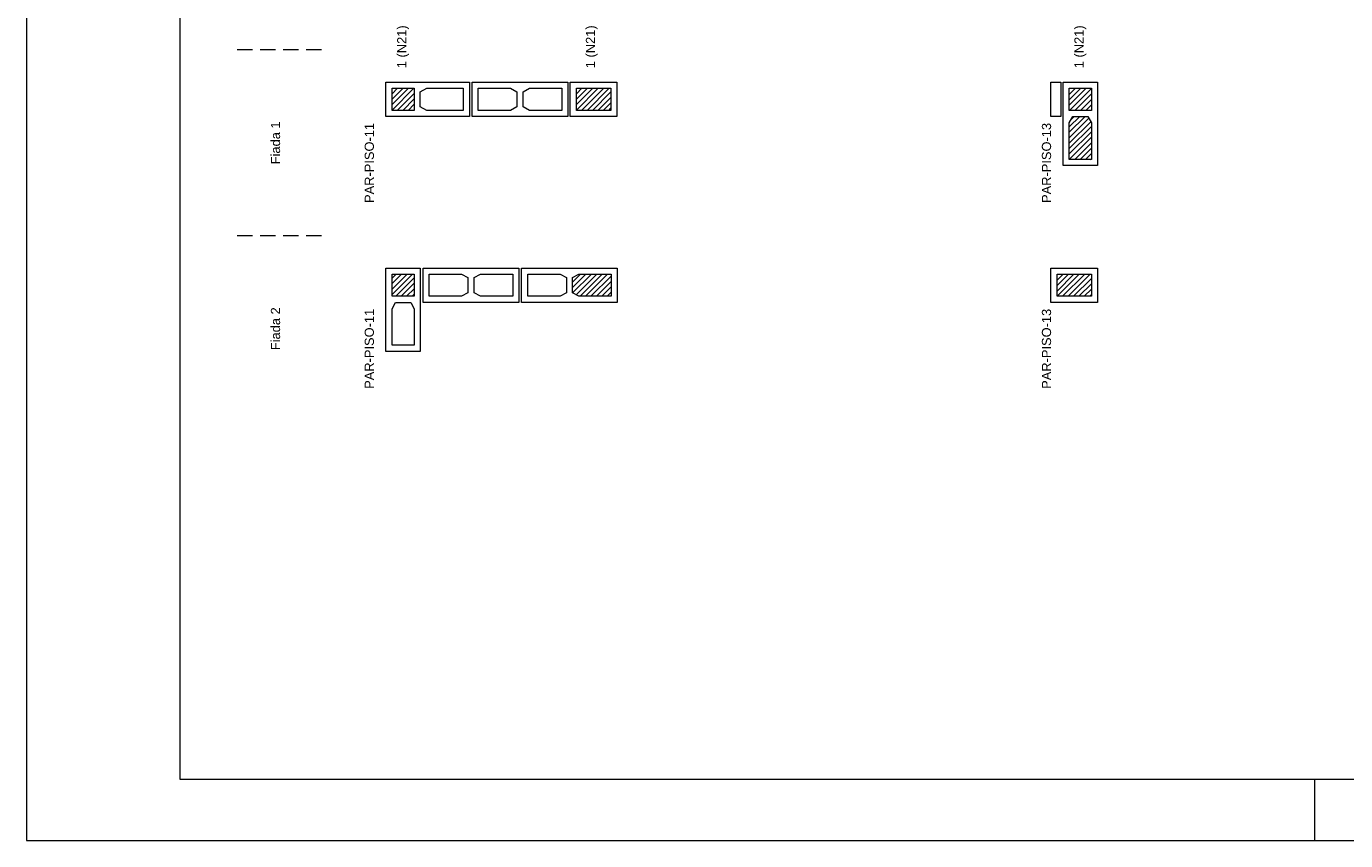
# Model space of a CAD drawing. Header units: millimetres. Extents: x 337 to 624, y -381 to -65.
# Tile 96 of 139: x 337 to 359, y -124 to -111. Entities that reach past the tile are written whole.
import ezdxf

# ---------------------------------------------------------------- set-up
doc = ezdxf.new("R2010")
doc.units = ezdxf.units.MM
doc.header["$MEASUREMENT"] = 0
doc.linetypes.add('Dashed2', pattern=[0.375, 0.25, -0.125])
for name, color, linetype, lineweight in [('PA-Graute', 8, 'Continuous', 0), ('PA-Piso', 7, 'Continuous', 20), ('PE-Contrafiamento L', 1, 'Continuous', 13), ('PE-Inteiro', 7, 'Continuous', 5), ('PE-Meio', 1, 'Continuous', 5), ('PE-Paredes', 1, 'Continuous', 5), ('PE-Pastilha', 3, 'Continuous', 5), ('PRANCHA 01', 7, 'Continuous', 20), ('Texto da cota', 7, 'Continuous', 0)]:
    doc.layers.add(name, color=color, linetype=linetype, lineweight=lineweight)
doc.styles.add('Arial', font='arial.ttf')
pattern_1 = [(45, (399.743244, -272.3229), (-0.044194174, 0.044194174), [])]

msp = doc.modelspace()

# ---------------------------------------------------------------- hatches: boundary and pattern name
at = {"layer": 'PA-Graute', "linetype": 'Continuous'}
h = msp.add_hatch(dxfattribs=at)
h.set_pattern_fill('ANSI31', color=8, scale=0.5, style=0)
h.set_pattern_definition(pattern_1)
h.paths.add_polyline_path([(343.3932, -112.2077), (343.7532, -112.2077), (343.7532, -112.5677), (343.3932, -112.5677)])
h = msp.add_hatch(dxfattribs=at)
h.set_pattern_fill('ANSI31', color=8, scale=0.5, style=0)
h.set_pattern_definition(pattern_1)
h.paths.add_polyline_path([(346.399, -112.2077), (346.959, -112.2077), (346.959, -112.5677), (346.399, -112.5677)])
h = msp.add_hatch(dxfattribs=at)
h.set_pattern_fill('ANSI31', color=8, scale=0.5, style=0)
h.set_pattern_definition(pattern_1)
h.paths.add_polyline_path([(354.7932, -112.2077), (354.7932, -112.5677), (354.4332, -112.5677), (354.4332, -112.2077)])
h = msp.add_hatch(dxfattribs=at)
h.set_pattern_fill('ANSI31', color=8, scale=0.5, style=0)
h.set_pattern_definition(pattern_1)
h.paths.add_polyline_path([(354.7372, -112.6677), (354.7932, -112.7717), (354.7932, -113.3677), (354.4332, -113.3677), (354.4332, -112.7717), (354.4892, -112.6677)])
h = msp.add_hatch(dxfattribs=at)
h.set_pattern_fill('ANSI31', color=8, scale=0.5, style=0)
h.set_pattern_definition(pattern_1)
h.paths.add_polyline_path([(343.7532, -115.2371), (343.7532, -115.5971), (343.3932, -115.5971), (343.3932, -115.2371)])
h = msp.add_hatch(dxfattribs=at)
h.set_pattern_fill('ANSI31', color=8, scale=0.5, style=0)
h.set_pattern_definition(pattern_1)
h.paths.add_polyline_path([(346.9647, -115.5971), (346.4387, -115.5971), (346.3347, -115.5411), (346.3347, -115.2931), (346.4387, -115.2371), (346.9647, -115.2371)])
h = msp.add_hatch(dxfattribs=at)
h.set_pattern_fill('ANSI31', color=8, scale=0.5, style=0)
h.set_pattern_definition(pattern_1)
h.paths.add_polyline_path([(354.7932, -115.5971), (354.2332, -115.5971), (354.2332, -115.2371), (354.7932, -115.2371)])

# ---------------------------------------------------------------- linework, layer by layer
at = {"layer": 'PA-Piso', "linetype": 'Dashed2'}
for p, q in [((342.2432, -111.5827), (340.7432, -111.5827)), ((342.2432, -114.6121), (340.7432, -114.6121))]:
    msp.add_line(p, q, dxfattribs=at)
at = {"layer": 'PE-Contrafiamento L', "linetype": 'Continuous'}
for p, q in [((343.2932, -112.1077), (344.6532, -112.1077)), ((343.2932, -112.6677), (343.2932, -112.1077)), ((344.6532, -112.1077), (344.6532, -112.6677)), ((354.3332, -113.4677), (354.3332, -112.1077)), ((354.3332, -112.1077), (354.8932, -112.1077)), ((354.8932, -112.1077), (354.8932, -113.4677)), ((344.6532, -112.6677), (343.2932, -112.6677)), ((354.8932, -113.4677), (354.3332, -113.4677)), ((343.2932, -116.4971), (343.2932, -115.1371)), ((343.2932, -115.1371), (343.8532, -115.1371)), ((343.8532, -115.1371), (343.8532, -116.4971)), ((343.8532, -116.4971), (343.2932, -116.4971))]:
    msp.add_line(p, q, dxfattribs=at)
at = {"layer": 'PE-Contrafiamento L', "linetype": 'Continuous', "lineweight": 5}
for p, q in [((343.3932, -112.2077), (343.7532, -112.2077)), ((343.3932, -112.5677), (343.3932, -112.2077)), ((343.7532, -112.2077), (343.7532, -112.5677)), ((343.8532, -112.2637), (343.9572, -112.2077)), ((343.8532, -112.5117), (343.8532, -112.2637)), ((343.9572, -112.2077), (344.5532, -112.2077)), ((344.5532, -112.2077), (344.5532, -112.5677)), ((354.4332, -112.5677), (354.4332, -112.2077)), ((354.4332, -112.2077), (354.7932, -112.2077)), ((354.7932, -112.2077), (354.7932, -112.5677)), ((343.7532, -112.5677), (343.3932, -112.5677)), ((343.9572, -112.5677), (343.8532, -112.5117)), ((344.5532, -112.5677), (343.9572, -112.5677)), ((354.7932, -112.5677), (354.4332, -112.5677)), ((354.4332, -112.7717), (354.4892, -112.6677)), ((354.4892, -112.6677), (354.7372, -112.6677)), ((354.7372, -112.6677), (354.7932, -112.7717)), ((354.4332, -113.3677), (354.4332, -112.7717)), ((354.7932, -112.7717), (354.7932, -113.3677)), ((354.7932, -113.3677), (354.4332, -113.3677)), ((343.3932, -115.5971), (343.3932, -115.2371)), ((343.3932, -115.2371), (343.7532, -115.2371)), ((343.7532, -115.2371), (343.7532, -115.5971)), ((343.7532, -115.5971), (343.3932, -115.5971)), ((343.3932, -115.8011), (343.4492, -115.6971)), ((343.4492, -115.6971), (343.6972, -115.6971)), ((343.6972, -115.6971), (343.7532, -115.8011)), ((343.3932, -116.3971), (343.3932, -115.8011)), ((343.7532, -115.8011), (343.7532, -116.3971)), ((343.7532, -116.3971), (343.3932, -116.3971))]:
    msp.add_line(p, q, dxfattribs=at)
at = {"layer": 'PE-Inteiro', "linetype": 'Continuous'}
for p, q in [((344.699, -112.1077), (346.259, -112.1077)), ((344.699, -112.6677), (344.699, -112.1077)), ((346.259, -112.1077), (346.259, -112.6677)), ((346.259, -112.6677), (344.699, -112.6677)), ((343.899, -115.1371), (345.459, -115.1371)), ((343.899, -115.6971), (343.899, -115.1371)), ((345.459, -115.1371), (345.459, -115.6971)), ((345.5047, -115.1371), (347.0647, -115.1371)), ((345.5047, -115.6971), (345.5047, -115.1371)), ((347.0647, -115.1371), (347.0647, -115.6971)), ((345.459, -115.6971), (343.899, -115.6971)), ((347.0647, -115.6971), (345.5047, -115.6971))]:
    msp.add_line(p, q, dxfattribs=at)
at = {"layer": 'PE-Inteiro', "linetype": 'Continuous', "lineweight": 5}
for p, q in [((344.799, -112.2077), (345.325, -112.2077)), ((344.799, -112.5677), (344.799, -112.2077)), ((345.325, -112.2077), (345.429, -112.2637)), ((345.429, -112.2637), (345.429, -112.5117)), ((345.529, -112.2637), (345.633, -112.2077)), ((345.529, -112.5117), (345.529, -112.2637)), ((345.633, -112.2077), (346.159, -112.2077)), ((346.159, -112.2077), (346.159, -112.5677)), ((345.325, -112.5677), (344.799, -112.5677)), ((345.429, -112.5117), (345.325, -112.5677)), ((345.633, -112.5677), (345.529, -112.5117)), ((346.159, -112.5677), (345.633, -112.5677)), ((343.999, -115.2371), (344.525, -115.2371)), ((343.999, -115.5971), (343.999, -115.2371)), ((344.525, -115.2371), (344.629, -115.2931)), ((344.729, -115.2931), (344.833, -115.2371)), ((344.833, -115.2371), (345.359, -115.2371)), ((345.359, -115.2371), (345.359, -115.5971)), ((345.6047, -115.2371), (346.1307, -115.2371)), ((345.6047, -115.5971), (345.6047, -115.2371)), ((346.1307, -115.2371), (346.2347, -115.2931)), ((346.3347, -115.2931), (346.4387, -115.2371)), ((346.4387, -115.2371), (346.9647, -115.2371)), ((346.9647, -115.2371), (346.9647, -115.5971)), ((344.629, -115.2931), (344.629, -115.5411)), ((344.729, -115.5411), (344.729, -115.2931)), ((346.2347, -115.2931), (346.2347, -115.5411)), ((346.3347, -115.5411), (346.3347, -115.2931)), ((344.525, -115.5971), (343.999, -115.5971)), ((344.629, -115.5411), (344.525, -115.5971)), ((344.833, -115.5971), (344.729, -115.5411)), ((345.359, -115.5971), (344.833, -115.5971)), ((346.1307, -115.5971), (345.6047, -115.5971)), ((346.2347, -115.5411), (346.1307, -115.5971)), ((346.4387, -115.5971), (346.3347, -115.5411)), ((346.9647, -115.5971), (346.4387, -115.5971))]:
    msp.add_line(p, q, dxfattribs=at)
at = {"layer": 'PE-Meio', "linetype": 'Continuous'}
for p, q in [((346.299, -112.1077), (347.059, -112.1077)), ((346.299, -112.6677), (346.299, -112.1077)), ((347.059, -112.1077), (347.059, -112.6677)), ((347.059, -112.6677), (346.299, -112.6677)), ((354.1332, -115.6971), (354.1332, -115.1371)), ((354.1332, -115.1371), (354.8932, -115.1371)), ((354.8932, -115.1371), (354.8932, -115.6971)), ((354.8932, -115.6971), (354.1332, -115.6971))]:
    msp.add_line(p, q, dxfattribs=at)
at = {"layer": 'PE-Meio', "linetype": 'Continuous', "lineweight": 5}
for p, q in [((346.399, -112.2077), (346.959, -112.2077)), ((346.399, -112.5677), (346.399, -112.2077)), ((346.959, -112.2077), (346.959, -112.5677)), ((346.959, -112.5677), (346.399, -112.5677)), ((354.2332, -115.5971), (354.2332, -115.2371)), ((354.2332, -115.2371), (354.7932, -115.2371)), ((354.7932, -115.2371), (354.7932, -115.5971)), ((354.7932, -115.5971), (354.2332, -115.5971))]:
    msp.add_line(p, q, dxfattribs=at)
at = {"layer": 'PE-Pastilha', "linetype": 'Continuous'}
for p, q in [((354.1332, -112.1077), (354.2932, -112.1077)), ((354.1332, -112.6677), (354.1332, -112.1077)), ((354.2932, -112.1077), (354.2932, -112.6677)), ((354.2932, -112.6677), (354.1332, -112.6677))]:
    msp.add_line(p, q, dxfattribs=at)
at = {"layer": 'PRANCHA 01'}
for points in [[(337.4312, -124.4682), (421.5312, -124.4682), (421.5312, -65.0682), (337.4312, -65.0682), (337.4312, -124.4682)], [(358.4312, -123.4682), (358.4312, -124.4682)]]:
    msp.add_lwpolyline(points, dxfattribs=at)
msp.add_lwpolyline([(339.9312, -123.4682), (420.5312, -123.4682), (420.5312, -66.0682), (339.9312, -66.0682)], close=True, dxfattribs=at)

# ---------------------------------------------------------------- texts
at = {"layer": 'PE-Paredes', "char_height": 0.15, "rotation": 90.00021, "line_spacing_factor": 0.9, "style": 'Arial'}
for s, insert, width, attachment_point in [('Fiada 1', (341.4932, -113.0974), 1.437561, 5), ('PAR-PISO-11', (343.0987, -112.7727), 2.648765, 9), ('PAR-PISO-13', (354.1387, -112.7727), 2.648765, 9), ('Fiada 2', (341.4932, -116.1268), 1.437561, 5), ('PAR-PISO-11', (343.0987, -115.8021), 2.648765, 9), ('PAR-PISO-13', (354.1387, -115.8021), 2.648765, 9)]:
    msp.add_mtext(s, dxfattribs=dict(at, insert=insert, width=width, attachment_point=attachment_point))
at = {"layer": 'Texto da cota', "char_height": 0.15, "width": 1.437104, "attachment_point": 6, "rotation": 90.00021, "line_spacing_factor": 0.9, "style": 'Arial'}
for insert in [(343.5732, -111.1827), (346.6497, -111.1827), (354.6132, -111.1827)]:
    msp.add_mtext('1 (N21)', dxfattribs=dict(at, insert=insert))

doc.saveas('drawing.dxf')
